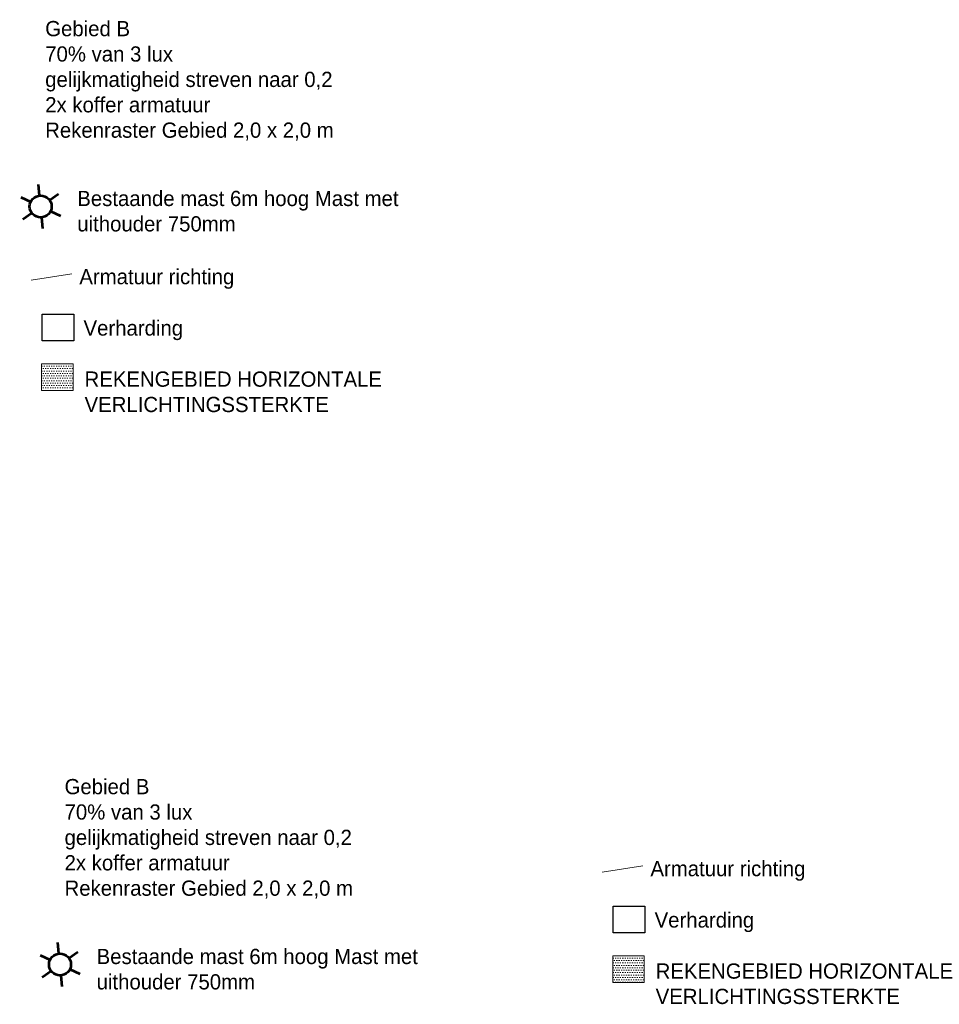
# Model space of a CAD drawing. Extents: x 239327 to 240741, y 526715 to 527664.
# Tile 5 of 5: x 240137 to 240741, y 527017 to 527664. Entities that reach past the tile are written whole.
import ezdxf

# ---------------------------------------------------------------- set-up
doc = ezdxf.new("R2010")
doc.units = 0
for name, color, linetype, lineweight in [('0 NLI kader - tekst', 7, 'Continuous', 20), ('Level 4', 7, 'Continuous', 0), ('Maatvoering', 7, 'Continuous', 0)]:
    doc.layers.add(name, color=color, linetype=linetype, lineweight=lineweight)
doc.layers.add('8', color=6, linetype='Continuous')

# ---------------------------------------------------------------- blocks, each defined once
blk = doc.blocks.new('Q21_62')
at = {"layer": 'Level 4', "color": 1, "linetype": 'Continuous', "lineweight": 53, "ltscale": 2}
for p, q in [((0, 0.251), (0, 0.501)), ((-0.433, 0.251), (-0.216, 0.125)), ((0.217, 0.125), (0.433, 0.251)), ((-0.433, -0.249), (-0.216, -0.125)), ((0.217, -0.125), (0.433, -0.249)), ((0, -0.249), (0, -0.499))]:
    blk.add_line(p, q, dxfattribs=at)
blk.add_circle((0.000167, 0.0005), 0.25, dxfattribs=at)

msp = doc.modelspace()

# ---------------------------------------------------------------- hatches: boundary and pattern name
at = {"layer": 'Maatvoering'}
h = msp.add_hatch(dxfattribs=at)
h.set_pattern_fill('DOTS', color=256)
h.set_pattern_definition([(0, (832.969, 166.9421), (0.79375, 1.5875), [0, -1.5875])])
h.paths.add_polyline_path([(240151.485, 527419.974), (240172.212, 527419.974), (240172.212, 527437.548), (240151.485, 527437.548)])
h = msp.add_hatch(dxfattribs=at)
h.set_pattern_fill('DOTS', color=256)
h.set_pattern_definition([(0, (1208.2251, -221.853), (0.79375, 1.5875), [0, -1.5875])])
h.paths.add_polyline_path([(240526.742, 527031.179), (240547.468, 527031.179), (240547.468, 527048.753), (240526.742, 527048.753)])

# ---------------------------------------------------------------- linework, layer by layer
at = {"layer": '8'}
for points in [[(240151.873, 527470.182), (240172.6, 527470.182), (240172.6, 527452.608), (240151.873, 527452.608)], [(240527.129, 527081.387), (240547.856, 527081.387), (240547.856, 527063.813), (240527.129, 527063.813)]]:
    msp.add_lwpolyline(points, close=True, dxfattribs=at)
at = {"layer": 'Level 4', "color": 1}
for p, q in [((240144.555, 527492.494), (240171.312, 527496.717)), ((240519.812, 527103.699), (240546.568, 527107.922))]:
    msp.add_line(p, q, dxfattribs=at)
at = {"layer": 'Level 4'}
for points in [[(240151.485, 527437.548), (240172.212, 527437.548), (240172.212, 527419.974), (240151.485, 527419.974)], [(240526.742, 527048.753), (240547.468, 527048.753), (240547.468, 527031.179), (240526.742, 527031.179)]]:
    msp.add_lwpolyline(points, close=True, dxfattribs=at)

# ---------------------------------------------------------------- block references
at = {"layer": 'Level 4', "color": 1, "linetype": 'Continuous', "lineweight": 53, "ltscale": 2, "xscale": 28.83821700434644, "yscale": 28.83821700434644, "zscale": 28.83821700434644, "rotation": 5.253619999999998}
for p in [(240150.82, 527540.89), (240163.536, 527043.018)]:
    msp.add_blockref('Q21_62', p, dxfattribs=at)

# ---------------------------------------------------------------- texts
at = {"layer": '0 NLI kader - tekst', "char_height": 10, "attachment_point": 1}
for s, width, insert in [('Gebied B\\P70% van 3 lux\\Pgelijkmatigheid streven naar 0,2\\P2x koffer armatuur\\PRekenraster Gebied 2,0 x 2,0 m', 302.1056, (240153.835, 527662.759)), ('Bestaande mast 6m hoog Mast met uithouder 750mm', 253.41227, (240174.905, 527551.209)), ('Armatuur richting', 253.41227, (240176.261, 527499.846)), ('Verharding', 253.41227, (240179.005, 527466.107)), ('REKENGEBIED HORIZONTALE VERLICHTINGSSTERKTE', 253.41227, (240179.698, 527432.551)), ('Gebied B\\P70% van 3 lux\\Pgelijkmatigheid streven naar 0,2\\P2x koffer armatuur\\PRekenraster Gebied 2,0 x 2,0 m', 302.1056, (240166.552, 527164.887)), ('Armatuur richting', 253.41227, (240551.517, 527111.051)), ('Verharding', 253.41227, (240554.261, 527077.312)), ('Bestaande mast 6m hoog Mast met uithouder 750mm', 253.41227, (240187.622, 527053.337)), ('REKENGEBIED HORIZONTALE VERLICHTINGSSTERKTE', 253.41227, (240554.954, 527043.756))]:
    msp.add_mtext_dynamic_manual_height_columns(s, width=width, gutter_width=12.5, heights=[0], dxfattribs=dict(at, insert=insert))

doc.saveas('drawing.dxf')
